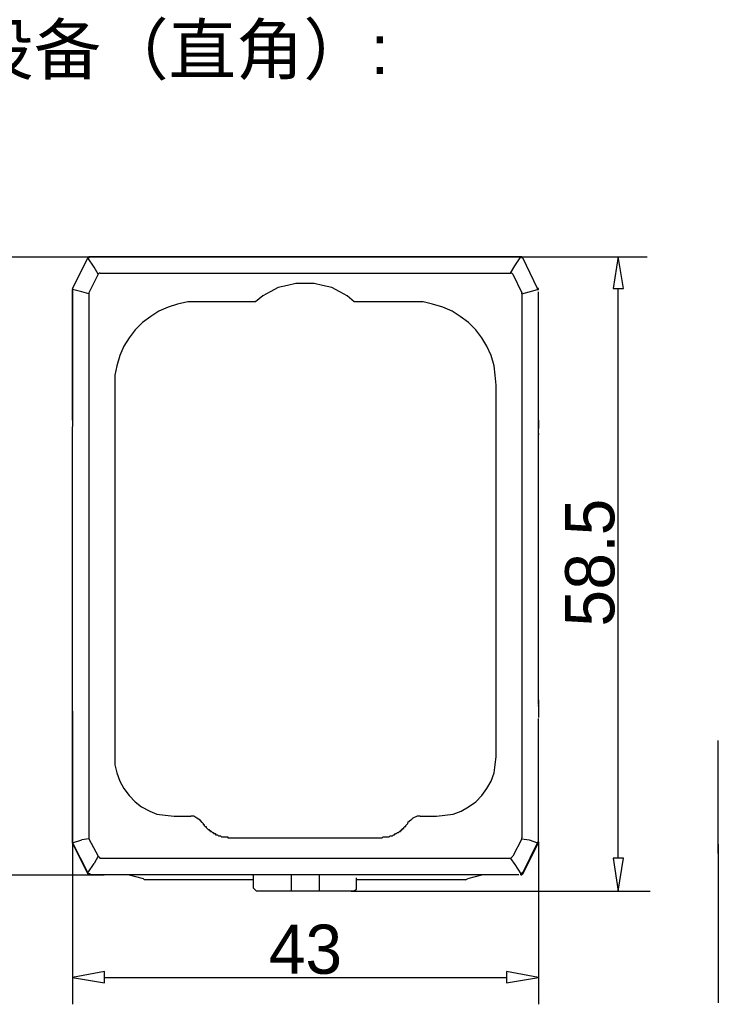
# Model space of a CAD drawing. Extents: x 2 to 309, y 0 to 392.
# Tile 24 of 28: x 167 to 212, y 308 to 371. Entities that reach past the tile are written whole.
import ezdxf

# ---------------------------------------------------------------- set-up
doc = ezdxf.new("R2010")
doc.units = 0
doc.header["$MEASUREMENT"] = 0
doc.layers.get('0').update_dxf_attribs({"linetype": 'CONTINUOUS'})
doc.styles.add('HORIZONTALGBCBIG', font='txt.shx', dxfattribs={"bigfont": 'gbcbig.shx'})

msp = doc.modelspace()

# ---------------------------------------------------------------- linework, layer by layer
at = {"color": 251, "linetype": 'Continuous'}
for p, q in [((165.262, 355.828), (173.336, 355.828)), ((198.207, 355.828), (207.58, 355.828)), ((205.733, 317.406), (205.733, 353.808)), ((200.629, 318.446), (200.629, 308.066)), ((170.861, 318.115), (170.861, 308.066)), ((212.124, 318.29), (212.124, 308.169)), ((165.151, 316.345), (172.872, 316.345)), ((188.666, 315.291), (207.766, 315.291)), ((172.899, 309.77), (198.591, 309.77))]:
    msp.add_line(p, q, dxfattribs=at)
at = {"color": 7, "linetype": 'Continuous'}
for p, q in [((170.861, 353.794), (171.847, 355.762)), ((171.847, 355.762), (170.861, 353.794)), ((171.847, 355.762), (170.861, 353.794)), ((171.847, 355.762), (170.861, 353.794)), ((172.244, 355.172), (171.847, 355.762)), ((199.511, 355.828), (171.979, 355.828)), ((199.511, 355.828), (171.979, 355.828)), ((199.511, 355.828), (171.979, 355.828)), ((171.979, 355.828), (199.511, 355.828)), ((199.114, 355.238), (199.511, 355.828)), ((199.643, 355.762), (199.577, 355.762)), ((200.563, 353.794), (199.643, 355.762)), ((200.563, 353.794), (199.643, 355.762)), ((172.502, 354.708), (172.244, 355.172)), ((198.856, 354.775), (199.114, 355.238)), ((172.502, 354.708), (171.913, 353.528)), ((172.634, 354.775), (198.856, 354.775)), ((198.988, 354.708), (199.577, 353.528)), ((170.861, 353.794), (170.861, 353.727)), ((170.861, 353.794), (170.861, 353.727)), ((170.861, 353.794), (170.861, 353.727)), ((170.861, 353.794), (170.861, 353.727)), ((170.861, 346.039), (170.861, 353.727)), ((170.861, 345.774), (170.861, 353.727)), ((170.861, 353.727), (170.861, 345.774)), ((171.456, 353.595), (170.861, 353.727)), ((171.913, 353.462), (171.456, 353.595)), ((199.577, 353.462), (200.034, 353.595)), ((200.034, 353.595), (200.563, 353.727)), ((200.629, 353.727), (200.563, 353.794)), ((200.563, 353.727), (200.563, 353.794)), ((200.629, 353.794), (200.563, 353.794)), ((200.563, 353.727), (200.629, 353.727)), ((200.629, 353.727), (200.629, 353.794)), ((200.629, 353.727), (200.629, 353.794)), ((200.629, 345.641), (200.629, 353.595)), ((171.913, 353.528), (171.913, 353.462)), ((171.913, 353.462), (171.913, 318.704)), ((182.559, 352.939), (178.88, 352.939)), ((192.61, 352.939), (188.865, 352.939)), ((199.577, 353.462), (199.577, 353.528)), ((199.577, 353.462), (199.577, 318.704)), ((173.554, 347.616), (173.554, 323.894)), ((197.936, 323.894), (197.936, 347.616)), ((170.861, 345.84), (170.861, 346.039)), ((170.861, 345.641), (170.861, 345.84)), ((170.861, 345.707), (170.861, 345.774)), ((170.861, 345.383), (170.861, 345.641)), ((200.629, 345.383), (200.629, 345.25)), ((170.861, 326.492), (170.861, 344.952)), ((200.629, 345.25), (200.629, 345.051)), ((200.629, 345.051), (200.629, 344.985)), ((200.629, 345.051), (200.629, 344.985)), ((200.629, 327.248), (200.629, 344.985)), ((200.629, 344.985), (200.629, 344.859)), ((200.629, 344.985), (200.629, 344.919)), ((200.629, 344.726), (200.629, 344.859)), ((200.629, 344.594), (200.629, 344.726)), ((200.629, 344.461), (200.629, 344.66)), ((200.629, 344.528), (200.629, 344.594)), ((200.629, 344.528), (200.629, 344.461)), ((200.629, 344.196), (200.629, 344.461)), ((200.629, 327.705), (200.629, 328.037)), ((200.629, 327.579), (200.629, 327.705)), ((200.629, 327.646), (200.629, 327.705)), ((200.629, 327.513), (200.629, 327.646)), ((200.629, 327.314), (200.629, 327.248)), ((200.629, 327.248), (200.629, 327.182)), ((200.629, 327.248), (200.629, 327.182)), ((200.629, 327.182), (200.629, 327.116)), ((200.629, 327.116), (200.629, 327.182)), ((170.861, 326.791), (170.861, 326.194)), ((170.861, 326.526), (170.861, 326.791)), ((170.861, 326.393), (170.861, 326.526)), ((170.861, 326.459), (170.861, 326.526)), ((200.629, 327.116), (200.629, 326.983)), ((200.629, 326.983), (200.629, 326.791)), ((200.629, 326.791), (200.629, 326.526)), ((200.629, 326.526), (200.629, 326.393)), ((170.861, 318.446), (170.861, 326.459)), ((170.861, 326.459), (170.861, 318.446)), ((170.861, 326.194), (170.861, 326.393)), ((170.861, 318.446), (170.861, 326.194)), ((200.629, 318.313), (200.629, 326.327)), ((170.861, 325.598), (170.861, 317.584)), ((212.124, 317.7), (212.124, 324.925)), ((177.365, 320.09), (178.417, 320.09)), ((193.073, 320.09), (194.125, 320.09)), ((170.861, 318.38), (171.456, 318.579)), ((170.861, 318.446), (170.861, 318.38)), ((170.861, 318.446), (170.861, 318.38)), ((170.861, 318.446), (170.861, 318.38)), ((170.861, 318.446), (170.861, 318.38)), ((170.861, 318.38), (170.861, 318.446)), ((171.847, 316.405), (170.861, 318.38)), ((170.861, 318.38), (171.847, 316.405)), ((170.861, 318.38), (171.847, 316.471)), ((170.861, 318.38), (171.847, 316.471)), ((171.913, 318.645), (171.456, 318.579)), ((171.913, 318.704), (171.913, 318.645)), ((171.913, 318.645), (172.502, 317.525)), ((180.852, 318.704), (190.572, 318.704)), ((199.577, 318.645), (198.988, 317.525)), ((199.577, 318.645), (199.577, 318.704)), ((199.577, 318.645), (200.034, 318.579)), ((199.643, 316.471), (200.563, 318.38)), ((199.643, 316.471), (200.563, 318.38)), ((199.643, 316.405), (200.629, 318.38)), ((200.034, 318.579), (200.563, 318.38)), ((200.563, 318.446), (200.629, 318.446)), ((200.629, 318.38), (200.563, 318.446)), ((200.563, 318.38), (200.629, 318.446)), ((200.629, 318.38), (200.629, 318.446)), ((200.629, 318.38), (200.629, 318.446)), ((171.847, 316.471), (172.244, 317.067)), ((172.502, 317.525), (172.244, 317.067)), ((198.856, 317.392), (172.634, 317.392)), ((198.856, 317.392), (199.114, 317.001)), ((171.847, 316.405), (171.847, 316.471)), ((199.114, 317.001), (199.511, 316.405)), ((199.577, 316.471), (199.577, 316.405)), ((199.379, 316.345), (171.847, 316.345)), ((171.979, 316.345), (171.979, 316.405)), ((175.393, 316.08), (174.407, 316.345)), ((175.393, 316.08), (175.459, 316.013)), ((182.427, 316.013), (175.459, 316.013)), ((182.427, 315.49), (182.427, 316.146)), ((184.855, 315.291), (184.855, 316.345)), ((186.635, 315.291), (186.635, 316.345)), ((188.997, 315.49), (188.997, 316.146)), ((195.964, 316.013), (188.997, 316.013)), ((195.964, 316.013), (196.097, 316.08)), ((197.083, 316.345), (196.097, 316.08)), ((199.511, 316.345), (199.511, 316.405)), ((199.643, 316.405), (199.577, 316.405)), ((188.799, 315.291), (182.625, 315.291))]:
    msp.add_line(p, q, dxfattribs=at)
for points in [[(171.979, 355.828), (171.913, 355.762), (171.847, 355.762)], [(171.979, 355.828), (171.913, 355.828), (171.847, 355.762)], [(171.979, 355.828), (171.913, 355.828), (171.847, 355.762)], [(171.979, 355.828), (171.913, 355.828), (171.913, 355.762), (171.847, 355.762)], [(199.643, 355.762), (199.577, 355.762), (199.511, 355.828)], [(199.643, 355.762), (199.577, 355.828), (199.511, 355.828)], [(199.643, 355.762), (199.577, 355.828), (199.511, 355.828)], [(199.643, 355.762), (199.577, 355.762), (199.577, 355.828), (199.511, 355.828)], [(205.733, 355.842), (205.402, 353.808), (206.064, 353.808), (205.733, 355.842), (205.733, 355.842)], [(172.634, 354.775), (172.568, 354.775), (172.502, 354.708)], [(198.988, 354.708), (198.922, 354.775), (198.856, 354.775)], [(170.861, 353.727), (170.861, 345.707), (170.861, 345.641), (170.861, 345.515), (170.861, 345.383), (170.861, 345.25), (170.861, 345.184), (170.861, 345.051), (170.861, 344.985)], [(188.865, 352.939), (188.408, 353.33), (187.945, 353.595), (187.422, 353.86), (186.827, 353.986), (186.304, 354.118), (185.715, 354.118), (185.12, 354.118), (184.597, 353.986), (184.002, 353.86), (183.479, 353.595), (183.016, 353.33), (182.559, 352.939)], [(178.88, 352.939), (178.219, 352.939), (177.564, 352.806), (176.975, 352.607), (176.379, 352.349), (175.856, 352.017), (175.327, 351.626), (174.871, 351.162), (174.474, 350.639), (174.149, 350.115), (173.885, 349.518), (173.686, 348.862), (173.554, 348.272), (173.554, 347.616)], [(197.936, 347.616), (197.87, 348.272), (197.804, 348.862), (197.605, 349.518), (197.341, 350.115), (197.017, 350.639), (196.62, 351.162), (196.163, 351.626), (195.634, 352.017), (195.111, 352.349), (194.515, 352.607), (193.86, 352.806), (193.271, 352.939), (192.61, 352.939)], [(200.629, 344.985), (200.629, 345.051), (200.629, 345.184), (200.629, 345.25), (200.629, 345.383), (200.629, 345.515), (200.629, 345.581), (200.629, 345.707)], [(200.629, 327.513), (200.629, 327.447), (200.629, 327.381), (200.629, 327.314)], [(173.554, 323.894), (173.554, 323.371), (173.686, 322.847), (173.885, 322.323), (174.149, 321.859), (174.474, 321.402), (174.871, 321.004), (175.268, 320.68), (175.79, 320.415), (176.253, 320.216), (176.776, 320.149), (177.365, 320.09)], [(194.125, 320.09), (194.648, 320.149), (195.177, 320.216), (195.7, 320.415), (196.163, 320.68), (196.62, 321.004), (197.017, 321.402), (197.341, 321.859), (197.605, 322.323), (197.804, 322.847), (197.87, 323.371), (197.936, 323.894)], [(179.138, 319.692), (179.013, 319.825), (178.814, 319.957), (178.616, 320.09), (178.417, 320.09)], [(179.138, 319.692), (179.204, 319.626), (179.204, 319.559), (179.271, 319.559), (179.271, 319.493), (179.337, 319.427), (179.403, 319.427), (179.403, 319.367), (179.469, 319.301), (179.535, 319.235), (179.601, 319.235), (179.601, 319.168), (179.668, 319.168), (179.668, 319.102), (179.734, 319.102), (179.8, 319.036), (179.866, 319.036), (179.866, 318.97), (179.932, 318.97), (179.998, 318.97), (179.998, 318.903), (180.058, 318.903), (180.124, 318.903), (180.19, 318.837), (180.257, 318.837), (180.323, 318.837), (180.389, 318.771), (180.455, 318.771), (180.521, 318.771), (180.587, 318.771), (180.654, 318.771), (180.72, 318.771), (180.786, 318.771), (180.786, 318.704), (180.852, 318.704)], [(190.572, 318.704), (190.638, 318.704), (190.704, 318.771), (190.77, 318.771), (190.837, 318.771), (190.903, 318.771), (190.969, 318.771), (191.035, 318.771), (191.101, 318.771), (191.167, 318.837), (191.234, 318.837), (191.3, 318.837), (191.366, 318.903), (191.425, 318.903), (191.492, 318.97), (191.558, 318.97), (191.624, 319.036), (191.69, 319.036), (191.756, 319.102), (191.822, 319.102), (191.822, 319.168), (191.889, 319.168), (191.889, 319.235), (191.955, 319.235), (191.955, 319.301), (192.021, 319.301), (192.021, 319.367), (192.087, 319.427), (192.153, 319.427), (192.153, 319.493), (192.219, 319.559), (192.286, 319.626), (192.286, 319.692)], [(193.073, 320.09), (192.874, 320.09), (192.61, 319.957), (192.477, 319.825), (192.286, 319.692)], [(172.502, 317.525), (172.568, 317.458), (172.634, 317.392)], [(198.856, 317.392), (198.922, 317.458), (198.988, 317.525)], [(205.733, 315.305), (206.064, 317.406), (205.402, 317.406), (205.733, 315.305), (205.733, 315.305)], [(171.847, 316.471), (171.913, 316.405), (171.979, 316.405)], [(171.979, 316.405), (171.913, 316.405), (171.847, 316.471)], [(199.511, 316.405), (199.577, 316.405), (199.643, 316.471)], [(199.643, 316.471), (199.577, 316.471), (199.577, 316.405), (199.511, 316.405)], [(171.847, 316.405), (171.913, 316.345), (171.979, 316.345)], [(171.847, 316.405), (171.913, 316.405), (171.979, 316.345)], [(182.427, 316.146), (182.427, 316.279), (182.361, 316.345), (182.228, 316.345)], [(199.511, 316.345), (199.577, 316.345), (199.643, 316.405)], [(199.511, 316.345), (199.577, 316.405), (199.643, 316.405)], [(182.427, 315.49), (182.493, 315.424), (182.559, 315.357), (182.625, 315.291)], [(188.799, 315.291), (188.931, 315.357), (188.997, 315.424), (188.997, 315.49)], [(170.861, 309.77), (172.899, 309.445), (172.899, 310.167), (170.861, 309.77), (170.861, 309.77)], [(200.629, 309.77), (198.591, 310.167), (198.591, 309.445), (200.629, 309.77), (200.629, 309.77)]]:
    msp.add_lwpolyline(points, dxfattribs=at)

# ---------------------------------------------------------------- texts
at = {"style": 'HORIZONTALGBCBIG'}
for s, insert, char_height, width, attachment_point in [('\\C7;\\f?????_GBK|b0|i0|;\\H3.1557170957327;设备（直角）:', (164.087, 368.867), 3.15572, 25.97431, 4), ('\\C7;\\f方正兰亭黑_GBK|b0|i0|;\\H3.1428026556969;43', (185.745, 311.565), 3.1428, 6.53579, 5)]:
    msp.add_mtext(s, dxfattribs=dict(at, insert=insert, char_height=char_height, width=width, attachment_point=attachment_point))
at = {"char_height": 3.1428, "attachment_point": 5, "rotation": 90, "style": 'HORIZONTALGBCBIG'}
for s, insert, width in [('\\C7;\\f方正兰亭黑_GBK|b0|i0|;\\H3.1428026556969;5', (203.932, 339.201), 3.86036), ('\\C7;\\f方正兰亭黑_GBK|b0|i0|;\\H3.1428026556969;.', (203.932, 337.506), 2.59117), ('\\C7;\\f方正兰亭黑_GBK|b0|i0|;\\H3.1428026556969;8', (203.932, 335.727), 3.91182), ('\\C7;\\f方正兰亭黑_GBK|b0|i0|;\\H3.1428026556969;5', (203.932, 333.368), 3.86036)]:
    msp.add_mtext(s, dxfattribs=dict(at, insert=insert, width=width))

doc.saveas('drawing.dxf')
